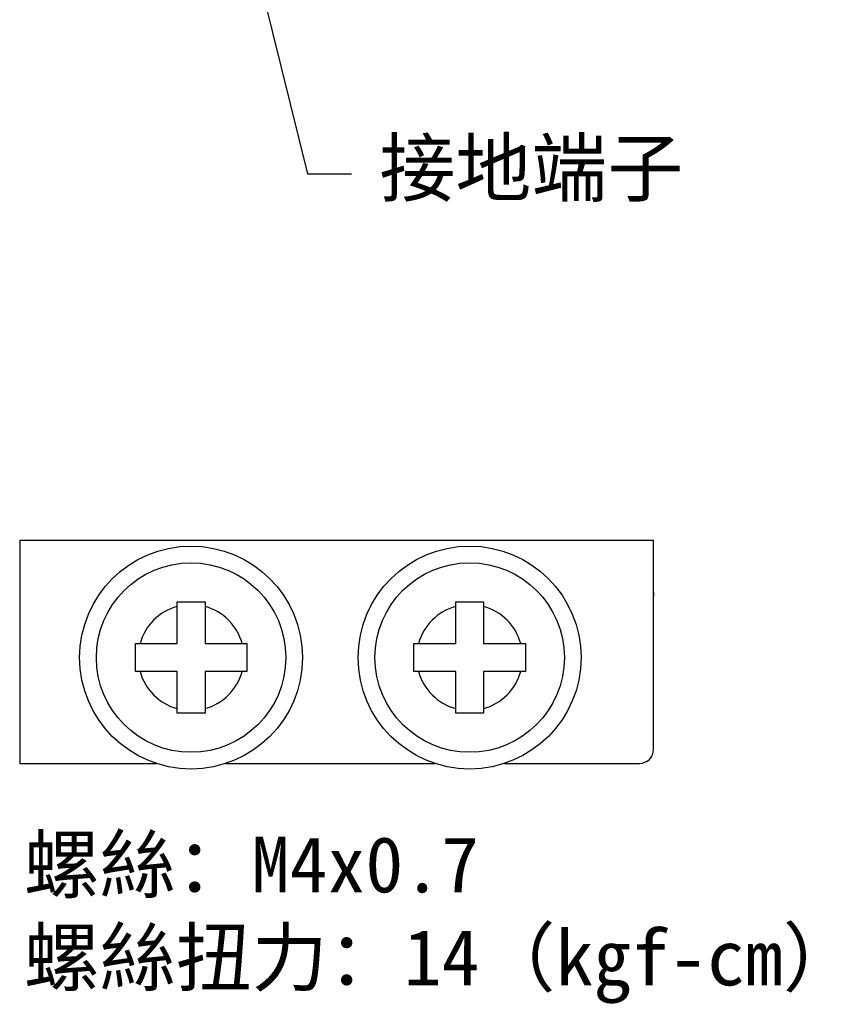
# Model space of a CAD drawing. Extents: x 14074 to 14414, y -3713 to -3387.
# Tile 1 of 25: x 14091 to 14179, y -3679 to -3573. Entities that reach past the tile are written whole.
import ezdxf

# ---------------------------------------------------------------- set-up
doc = ezdxf.new("R2010")
doc.units = 0
doc.layers.add('TEXT', color=2, linetype='CONTINUOUS')
doc.styles.get("Standard").update_dxf_attribs({"font": 'PMingLiU.ttf'})
doc.dimstyles.new('ISO-25', dxfattribs={"dimtxt": 3, "dimasz": 3, "dimexe": 1, "dimexo": 1, "dimgap": 2, "dimtad": 2, "dimtih": 1, "dimtoh": 1, "dimtxsty": 'STANDARD', "dimcen": 0, "dimclrd": 256, "dimclre": 256, "dimclrt": 256, "dimazin": 3, "dimtfac": 1, "dimtmove": 0, "dimatfit": 3})

msp = doc.modelspace()

# ---------------------------------------------------------------- linework, layer by layer
at = {"layer": 'TEXT', "color": 7}
for p, q in [((14159.264, -3629.386), (14091.004, -3629.386)), ((14091.004, -3629.386), (14091.004, -3653.386)), ((14159.264, -3651.886), (14159.264, -3629.386)), ((14107.964, -3635.986), (14110.964, -3635.986)), ((14107.964, -3636.487), (14107.964, -3635.986)), ((14107.964, -3640.486), (14107.964, -3636.487)), ((14110.964, -3635.986), (14110.964, -3636.487)), ((14110.964, -3636.487), (14110.964, -3640.486)), ((14137.964, -3635.986), (14140.964, -3635.986)), ((14137.964, -3636.487), (14137.964, -3635.986)), ((14137.964, -3640.486), (14137.964, -3636.487)), ((14140.964, -3635.986), (14140.964, -3636.487)), ((14140.964, -3636.487), (14140.964, -3640.486)), ((14103.464, -3643.486), (14103.464, -3640.486)), ((14103.464, -3640.486), (14103.965, -3640.486)), ((14103.965, -3640.486), (14107.964, -3640.486)), ((14110.964, -3640.486), (14114.963, -3640.486)), ((14114.963, -3640.486), (14115.464, -3640.486)), ((14115.464, -3640.486), (14115.464, -3643.486)), ((14133.464, -3643.486), (14133.464, -3640.486)), ((14133.464, -3640.486), (14133.965, -3640.486)), ((14133.965, -3640.486), (14137.964, -3640.486)), ((14140.964, -3640.486), (14144.963, -3640.486)), ((14144.963, -3640.486), (14145.464, -3640.486)), ((14145.464, -3640.486), (14145.464, -3643.486)), ((14103.965, -3643.486), (14103.464, -3643.486)), ((14107.964, -3643.486), (14103.965, -3643.486)), ((14107.964, -3647.485), (14107.964, -3643.486)), ((14114.963, -3643.486), (14110.964, -3643.486)), ((14110.964, -3643.486), (14110.964, -3647.485)), ((14115.464, -3643.486), (14114.963, -3643.486)), ((14133.965, -3643.486), (14133.464, -3643.486)), ((14137.964, -3643.486), (14133.965, -3643.486)), ((14137.964, -3647.485), (14137.964, -3643.486)), ((14144.963, -3643.486), (14140.964, -3643.486)), ((14140.964, -3643.486), (14140.964, -3647.485)), ((14145.464, -3643.486), (14144.963, -3643.486)), ((14107.964, -3647.986), (14107.964, -3647.485)), ((14110.964, -3647.485), (14110.964, -3647.986)), ((14137.964, -3647.986), (14137.964, -3647.485)), ((14140.964, -3647.485), (14140.964, -3647.986)), ((14110.964, -3647.986), (14107.964, -3647.986)), ((14140.964, -3647.986), (14137.964, -3647.986)), ((14091.004, -3653.386), (14105.717, -3653.386)), ((14113.211, -3653.386), (14135.717, -3653.386)), ((14143.211, -3653.386), (14147.264, -3653.386)), ((14147.264, -3653.386), (14150.264, -3653.386)), ((14150.264, -3653.386), (14157.764, -3653.386))]:
    msp.add_line(p, q, dxfattribs=at)
for centre, radius in [((14109.464, -3641.986), 12), ((14139.464, -3641.986), 12), ((14109.464, -3641.986), 10.2), ((14139.464, -3641.986), 10.2)]:
    msp.add_circle(centre, radius, dxfattribs=at)
for centre, radius, start, end in [((14168.564, -3635.386), 9.3, 177.50217, 180), ((14109.464, -3641.986), 5.7, 105.25752, 164.74248), ((14109.464, -3641.986), 5.7, 15.25752, 74.74248), ((14139.464, -3641.986), 5.7, 105.25752, 164.74248), ((14139.464, -3641.986), 5.7, 15.25752, 74.74248), ((14109.464, -3641.986), 5.7, 195.25752, 254.74248), ((14109.464, -3641.986), 5.7, 285.25752, 344.74248), ((14139.464, -3641.986), 5.7, 195.25752, 254.74248), ((14139.464, -3641.986), 5.7, 285.25752, 344.74248), ((14157.764, -3651.886), 1.5, 270, 0)]:
    msp.add_arc(centre, radius, start, end, dxfattribs=at)

# ---------------------------------------------------------------- texts
at = {"layer": 'TEXT', "color": 7, "char_height": 6, "attachment_point": 1}
for s, insert, width in [('{\\fSimSun|b0|i0|c134|p2;接地端子}', (14129.745, -3586.262), 86.27431), ('{\\fSimSun|b0|i0|c134|p2;螺絲：M4x0.7\\P螺絲扭力：14（kgf-cm）}', (14091.44, -3661.271), 129.41147)]:
    msp.add_mtext(s, dxfattribs=dict(at, insert=insert, width=width))

# ---------------------------------------------------------------- leaders
at = {"layer": 'TEXT', "color": 7}
msp.add_leader([(14115.877, -3565.115), (14121.987, -3589.908), (14126.744, -3589.908)], dimstyle='ISO-25', override={"dimclrd": 7}, dxfattribs=at)

doc.saveas('drawing.dxf')
